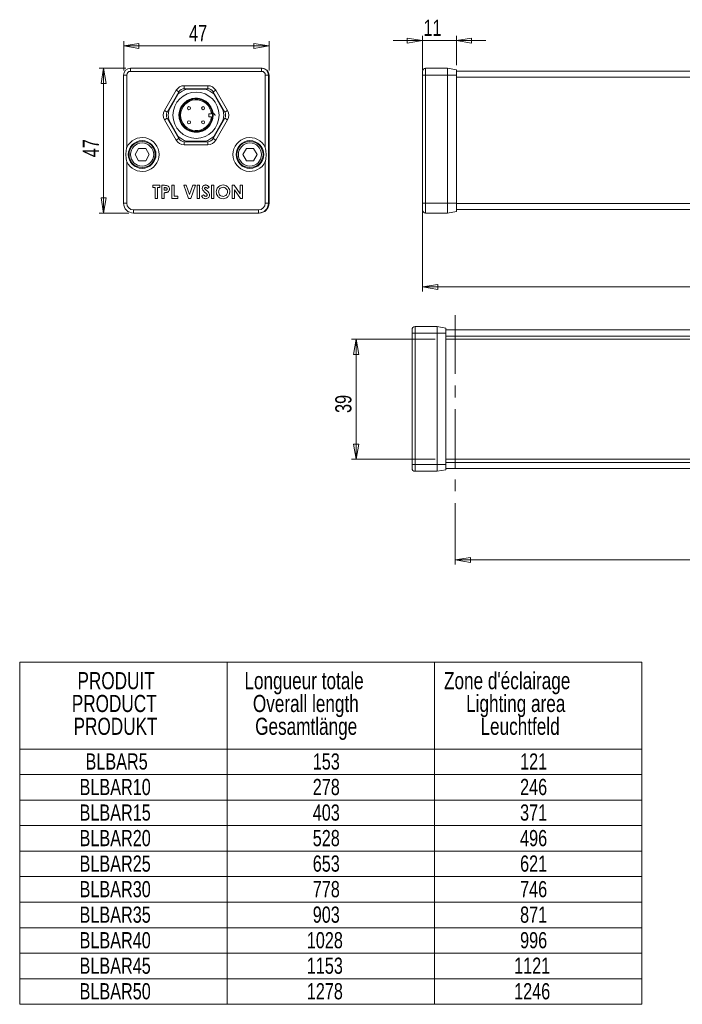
# Model space of a CAD drawing. Header units: millimetres. Extents: x 15 to 405, y 45 to 287.
# Tile 1 of 8: x 15 to 159, y 74 to 287. Entities that reach past the tile are written whole.
import ezdxf

# ---------------------------------------------------------------- set-up
doc = ezdxf.new("R2010")
doc.units = ezdxf.units.MM
doc.linetypes.add('CENTERX2', pattern=[20.32, 12.7, -2.54, 2.54, -2.54])
doc.styles.add('SLDTEXTSTYLE0', font='TXT', dxfattribs={"width": 0.75})
doc.dimstyles.new('SLDDIMSTYLE0', dxfattribs={"dimtxt": 3.5, "dimasz": 3.302, "dimexe": 0, "dimexo": 0.0625, "dimgap": 0.875, "dimtad": 1, "dimtoh": 1, "dimlfac": 1.5, "dimrnd": 1e-09, "dimzin": 12, "dimdsep": 46, "dimtxsty": 'SLDTEXTSTYLE0', "dimblk1": 'CLOSED', "dimblk2": 'CLOSED', "dimsah": 1, "dimcen": 0.09, "dimadec": 0, "dimazin": 0, "dimtfac": 1, "dimtofl": 0, "dimtmove": 0, "dimatfit": 3, "dimldrblk": 'CLOSED', "dimfxl": 0, "dimtolj": 1, "dimtzin": 12, "dimarcsym": 0})
doc.dimstyles.new('SLDDIMSTYLE1', dxfattribs={"dimtxt": 3.5, "dimasz": 3.302, "dimexe": 0, "dimexo": 0.0625, "dimgap": 0.875, "dimtad": 1, "dimtoh": 1, "dimlfac": 1.5, "dimrnd": 1e-09, "dimzin": 12, "dimdsep": 46, "dimtxsty": 'SLDTEXTSTYLE0', "dimblk1": 'CLOSED', "dimblk2": 'CLOSED', "dimsah": 1, "dimcen": 0.09, "dimadec": 0, "dimazin": 0, "dimtfac": 1, "dimtofl": 0, "dimtmove": 0, "dimatfit": 3, "dimldrblk": 'CLOSED', "dimfxl": 0, "dimtolj": 1, "dimtzin": 12, "dimarcsym": 0})
doc.dimstyles.new('SLDDIMSTYLE3', dxfattribs={"dimtxt": 3.175, "dimasz": 3.302, "dimexe": 0, "dimexo": 0.0625, "dimgap": 0.79375, "dimtad": 1, "dimtoh": 1, "dimlfac": 1.5, "dimrnd": 1e-09, "dimzin": 12, "dimdsep": 46, "dimtxsty": 'SLDTEXTSTYLE0', "dimblk1": 'CLOSED', "dimblk2": 'CLOSED', "dimsah": 1, "dimcen": 0.09, "dimadec": 0, "dimazin": 0, "dimtfac": 1, "dimtofl": 0, "dimtmove": 0, "dimatfit": 3, "dimldrblk": 'CLOSED', "dimfxl": 0, "dimtolj": 1, "dimtzin": 12, "dimarcsym": 0})

# ---------------------------------------------------------------- blocks, each defined once
blk = doc.blocks.new('SW_TABLEANNOTATION_0')
at = {"color": 0, "linetype": 'Continuous', "lineweight": 0}
for p, q in [((0, 0), (0, -74.07)), ((134.64, 0), (0, 0)), ((44.88, 0), (44.88, -74.07)), ((89.76, 0), (89.76, -74.07)), ((134.64, -74.07), (134.64, 0)), ((0, -18.81), (134.64, -18.81)), ((0, -24.34), (134.64, -24.34)), ((0, -29.86), (134.64, -29.86)), ((0, -35.39), (134.64, -35.39)), ((0, -40.91), (134.64, -40.91)), ((0, -46.44), (134.64, -46.44)), ((0, -51.97), (134.64, -51.97)), ((0, -57.49), (134.64, -57.49)), ((0, -63.02), (134.64, -63.02)), ((0, -68.54), (134.64, -68.54)), ((0, -74.07), (134.64, -74.07))]:
    blk.add_line(p, q, dxfattribs=at)
at = {"color": 0, "linetype": 'Continuous', "lineweight": 0, "attachment_point": 1, "style": 'SLDTEXTSTYLE0'}
for s, insert, char_height in [('PRODUIT', (12.51, -2.16), 3.704), ('Longueur totale', (48.65, -2.16), 3.7042), ("Zone d'éclairage", (91.85, -2.16), 3.7042), ('PRODUCT', (11.28, -7.1), 3.704), ('Overall length', (50.48, -7.1), 3.7042), ('Lighting area', (96.64, -7.1), 3.7042), ('PRODUKT', (11.67, -12.04), 3.704), ('Gesamtlänge', (50.97, -12.04), 3.7042), ('Leuchtfeld', (99.75, -12.04), 3.704), ('BLBAR5', (14.25, -19.76), 3.5), ('153', (63.44, -19.76), 3.5), ('121', (108.32, -19.76), 3.5), ('BLBAR10', (12.96, -25.28), 3.5), ('278', (63.44, -25.28), 3.5), ('246', (108.32, -25.28), 3.5), ('BLBAR15', (12.96, -30.81), 3.5), ('403', (63.44, -30.81), 3.5), ('371', (108.32, -30.81), 3.5), ('BLBAR20', (12.96, -36.34), 3.5), ('528', (63.44, -36.34), 3.5), ('496', (108.32, -36.34), 3.5), ('BLBAR25', (12.96, -41.86), 3.5), ('653', (63.44, -41.86), 3.5), ('621', (108.32, -41.86), 3.5), ('BLBAR30', (12.96, -47.39), 3.5), ('778', (63.44, -47.39), 3.5), ('746', (108.32, -47.39), 3.5), ('BLBAR35', (12.96, -52.91), 3.5), ('903', (63.44, -52.91), 3.5), ('871', (108.32, -52.91), 3.5), ('BLBAR40', (12.96, -58.44), 3.5), ('1028', (62.15, -58.44), 3.5), ('996', (108.32, -58.44), 3.5), ('1153', (62.15, -63.96), 3.5), ('1121', (107.03, -63.96), 3.5), ('BLBAR45', (12.96, -63.96), 3.5), ('BLBAR50', (12.96, -69.49), 3.5), ('1278', (62.15, -69.49), 3.5), ('1246', (107.03, -69.49), 3.5)]:
    blk.add_mtext(s, dxfattribs=dict(at, insert=insert, char_height=char_height))
blk = doc.blocks.new('_CLOSED')
at = {"color": 0, "linetype": 'ByBlock', "lineweight": -2}
for p, q in [((-1, 0.166667), (0, 0)), ((-1, 0.166667), (-1, -0.166667)), ((0, 0), (-1, -0.166667)), ((0, 0), (-1, 0))]:
    blk.add_line(p, q, dxfattribs=at)
blk = doc.blocks.new('*D3')
at = {"color": 7, "linetype": 'Continuous', "lineweight": 0}
for p, q in [((37.88, 276.38), (37.88, 282.69)), ((37.88, 281.69), (69.34, 281.69)), ((69.34, 276.38), (69.34, 282.69))]:
    blk.add_line(p, q, dxfattribs=at)
at = {"color": 7, "linetype": 'Continuous', "lineweight": 0, "xscale": 3.302, "yscale": 3.302}
for p, rotation in [((37.88, 281.69, 40.37), 180.0000000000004), ((69.34, 281.69, 40.37), 360.0000000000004)]:
    blk.add_blockref('_CLOSED', p, dxfattribs=dict(at, rotation=rotation))
at = {"color": 7, "linetype": 'Continuous', "lineweight": 0, "insert": (52.04, 286.2), "char_height": 3.5, "attachment_point": 1, "style": 'SLDTEXTSTYLE0'}
blk.add_mtext('47', dxfattribs=at)
blk = doc.blocks.new('*D4')
at = {"color": 7, "linetype": 'Continuous', "lineweight": 0}
for p, q in [((38.34, 276.85), (32.55, 276.85)), ((33.55, 276.85), (33.55, 245.52)), ((39.01, 245.52), (32.55, 245.52))]:
    blk.add_line(p, q, dxfattribs=at)
at = {"color": 7, "linetype": 'Continuous', "lineweight": 0, "xscale": 3.302, "yscale": 3.302}
for p, rotation in [((33.55, 276.85, 40.37), 90.0000000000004), ((33.55, 245.52, 40.37), 270.0000000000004)]:
    blk.add_blockref('_CLOSED', p, dxfattribs=dict(at, rotation=rotation))
at = {"color": 7, "linetype": 'Continuous', "lineweight": 0, "insert": (29.04, 257.59), "char_height": 3.5, "attachment_point": 1, "rotation": 90, "style": 'SLDTEXTSTYLE0'}
blk.add_mtext('47', dxfattribs=at)
blk = doc.blocks.new('*D11')
at = {"color": 7, "linetype": 'Continuous', "lineweight": 0}
for p, q in [((102.56, 258.71), (102.56, 228.52)), ((287.9, 258.71), (287.9, 228.52)), ((102.56, 229.52), (287.9, 229.52))]:
    blk.add_line(p, q, dxfattribs=at)
at = {"color": 7, "linetype": 'Continuous', "lineweight": 0, "xscale": 3.302, "yscale": 3.302, "rotation": 180.0000000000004}
blk.add_blockref('_CLOSED', (102.56, 229.52, 6.38), dxfattribs=at)
at = {"color": 7, "linetype": 'Continuous', "lineweight": 0, "xscale": 3.302, "yscale": 3.302}
blk.add_blockref('_CLOSED', (287.9, 229.52, 6.38), dxfattribs=at)
at = {"color": 7, "linetype": 'Continuous', "lineweight": 0, "char_height": 3.175, "attachment_point": 1, "style": 'SLDTEXTSTYLE0'}
for s, insert in [('Longueur totale', (176.04, 243.69)), ('Overall length', (177.93, 238.65)), ('Gesamtlänge', (177.81, 233.61))]:
    blk.add_mtext(s, dxfattribs=dict(at, insert=insert))
blk = doc.blocks.new('*D13')
at = {"color": 7, "linetype": 'Continuous', "lineweight": 0}
for p, q in [((102.56, 276.38), (102.56, 283.85)), ((109.9, 277.52), (109.9, 283.85)), ((102.56, 282.85), (96.21, 282.85)), ((109.9, 282.85), (102.56, 282.85)), ((109.9, 282.85), (116.25, 282.85))]:
    blk.add_line(p, q, dxfattribs=at)
at = {"color": 7, "linetype": 'Continuous', "lineweight": 0, "xscale": 3.302, "yscale": 3.302}
for p, rotation in [((102.56, 282.85, 6.38), 360.0000000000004), ((109.9, 282.85, 6.38), 180.0000000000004)]:
    blk.add_blockref('_CLOSED', p, dxfattribs=dict(at, rotation=rotation))
at = {"color": 7, "linetype": 'Continuous', "lineweight": 0, "insert": (102.78, 287.36), "char_height": 3.5, "attachment_point": 1, "style": 'SLDTEXTSTYLE0'}
blk.add_mtext('11', dxfattribs=at)
blk = doc.blocks.new('*D16')
at = {"color": 7, "linetype": 'Continuous', "lineweight": 0}
for p, q in [((109.63, 182.73), (109.63, 169.44)), ((276.3, 180.96), (276.3, 169.44)), ((109.63, 170.44), (276.3, 170.44))]:
    blk.add_line(p, q, dxfattribs=at)
at = {"color": 7, "linetype": 'Continuous', "lineweight": 0, "xscale": 3.302, "yscale": 3.302}
for p, rotation in [((109.63, 170.44, 0.07), 180.000000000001), ((276.3, 170.44, 0.07), 1.001402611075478e-12)]:
    blk.add_blockref('_CLOSED', p, dxfattribs=dict(at, rotation=rotation))
at = {"color": 7, "linetype": 'Continuous', "lineweight": 0, "char_height": 3.175, "attachment_point": 1, "style": 'SLDTEXTSTYLE0'}
for s, insert in [("Zone d'éclairage", (170.28, 184.61)), ('Lighting area', (174.26, 179.57)), ('Leuchtfeld', (176.39, 174.53))]:
    blk.add_mtext(s, dxfattribs=dict(at, insert=insert))
blk = doc.blocks.new('*D17')
at = {"color": 7, "linetype": 'Continuous', "lineweight": 0}
for p, q in [((105.3, 218.21), (87.2, 218.21)), ((88.2, 218.21), (88.2, 192.21)), ((105.3, 192.21), (87.2, 192.21))]:
    blk.add_line(p, q, dxfattribs=at)
at = {"color": 7, "linetype": 'Continuous', "lineweight": 0, "xscale": 3.302, "yscale": 3.302}
for p, rotation in [((88.2, 218.21, -4.1), 90.000000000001), ((88.2, 192.21, -4.1), 270.000000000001)]:
    blk.add_blockref('_CLOSED', p, dxfattribs=dict(at, rotation=rotation))
at = {"color": 7, "linetype": 'Continuous', "lineweight": 0, "insert": (83.68, 202.24), "char_height": 3.5, "attachment_point": 1, "rotation": 90, "style": 'SLDTEXTSTYLE0'}
blk.add_mtext('39', dxfattribs=at)

msp = doc.modelspace()

# ---------------------------------------------------------------- linework, layer by layer
at = {"color": 7, "linetype": 'Continuous', "lineweight": 15}
for p, q in [((37.8757, 247.6501), (37.8757, 275.3834)), ((37.8757, 275.3834), (38.5424, 275.3834)), ((38.5424, 275.3834), (38.5424, 259.7109)), ((39.3424, 276.8501), (39.3424, 276.1834)), ((39.3424, 276.8501), (67.7424, 276.8501)), ((67.7424, 276.1834), (39.3424, 276.1834)), ((67.7424, 276.1834), (67.7424, 276.8501)), ((67.7424, 276.8501), (67.8757, 276.8501)), ((67.8757, 276.8501), (67.8757, 276.844)), ((68.5424, 259.7109), (68.5424, 275.3834)), ((68.5424, 275.3834), (69.2091, 275.3834)), ((69.2091, 275.3834), (69.2091, 247.6501)), ((69.3424, 275.3834), (69.2091, 275.3834)), ((69.3424, 275.3834), (69.3424, 247.6501)), ((102.5633, 275.3834), (102.5633, 276.1834)), ((102.5633, 259.7109), (102.5633, 275.3834)), ((102.5633, 275.3834), (103.2299, 275.3834)), ((103.2299, 276.8501), (103.2299, 275.3834)), ((103.2299, 276.8501), (108.0062, 276.8501)), ((103.2299, 275.3834), (103.2299, 247.6501)), ((103.2299, 275.3834), (108.0062, 275.3834)), ((108.0062, 275.3834), (108.0062, 276.8501)), ((109.8966, 276.5167), (108.0062, 276.8501)), ((108.0062, 247.6501), (108.0062, 275.3834)), ((109.8966, 275.3834), (108.0062, 275.3834)), ((109.8966, 276.5167), (109.8966, 275.3834)), ((109.8966, 276.2501), (280.5633, 276.2501)), ((109.8966, 275.3834), (109.8966, 247.6501)), ((51.002, 272.4167), (51.002, 273.0834)), ((51.002, 273.0834), (56.0827, 273.0834)), ((56.0827, 272.4167), (56.0827, 273.0834)), ((280.5633, 274.9167), (109.8966, 274.9167)), ((46.7297, 267.6834), (49.27, 272.0834)), ((49.8473, 271.7501), (47.307, 267.3501)), ((49.6964, 271.2887), (47.6311, 267.7115)), ((49.8473, 271.7501), (49.27, 272.0834)), ((56.0827, 272.4167), (51.002, 272.4167)), ((55.6077, 272.3167), (51.4771, 272.3167)), ((57.2374, 271.7501), (57.8148, 272.0834)), ((59.7778, 267.3501), (57.2374, 271.7501)), ((59.4537, 267.7115), (57.3883, 271.2887)), ((57.8148, 272.0834), (60.3551, 267.6834)), ((46.7297, 267.6834), (47.307, 267.3501)), ((56.859, 267.0167), (56.3257, 267.0167)), ((56.3257, 267.0167), (56.3257, 266.3501)), ((59.7778, 267.3501), (60.3551, 267.6834)), ((46.7297, 265.6834), (47.307, 266.0167)), ((49.27, 261.2834), (46.7297, 265.6834)), ((47.307, 266.0167), (49.8473, 261.6167)), ((47.6311, 265.6554), (49.6964, 262.0781)), ((56.3257, 266.3501), (56.859, 266.3501)), ((57.2374, 261.6167), (59.7778, 266.0167)), ((57.3883, 262.0781), (59.4537, 265.6554)), ((60.3551, 265.6834), (57.8148, 261.2834)), ((59.7778, 266.0167), (60.3551, 265.6834)), ((49.27, 261.2834), (49.8473, 261.6167)), ((51.002, 260.2834), (51.002, 260.9501)), ((51.002, 260.9501), (56.0827, 260.9501)), ((56.0827, 260.2834), (51.002, 260.2834)), ((51.4771, 261.0501), (55.6077, 261.0501)), ((56.0827, 260.2834), (56.0827, 260.9501)), ((57.8148, 261.2834), (57.2374, 261.6167)), ((41.1059, 259.5167), (40.3361, 258.1834)), ((40.3361, 258.1834), (41.1059, 256.8501)), ((42.6455, 259.5167), (41.1059, 259.5167)), ((43.4153, 258.1834), (42.6455, 259.5167)), ((42.6455, 256.8501), (43.4153, 258.1834)), ((64.4392, 259.5167), (63.6694, 258.1834)), ((63.6694, 258.1834), (64.4392, 256.8501)), ((65.9789, 259.5167), (64.4392, 259.5167)), ((66.7487, 258.1834), (65.9789, 259.5167)), ((65.9789, 256.8501), (66.7487, 258.1834)), ((102.5633, 259.141), (102.5633, 259.7357)), ((102.5633, 256.6559), (102.5633, 259.141)), ((38.5424, 256.6559), (38.5424, 247.6501)), ((41.1059, 256.8501), (42.6455, 256.8501)), ((64.4392, 256.8501), (65.9789, 256.8501)), ((68.5424, 247.6501), (68.5424, 256.6559)), ((102.5633, 247.6501), (102.5633, 256.6559)), ((44.2135, 251.0085), (44.2135, 251.5151)), ((44.2135, 251.5151), (45.7332, 251.5151)), ((45.7332, 251.5151), (45.7332, 251.0085)), ((46.1312, 251.5151), (46.6966, 251.5151)), ((46.1312, 248.6928), (46.1312, 251.5151)), ((48.3022, 248.6928), (48.3022, 251.5151)), ((48.3022, 251.5151), (48.8087, 251.5151)), ((48.8087, 251.5151), (48.8087, 249.1994)), ((50.8892, 251.5151), (51.4302, 251.5151)), ((51.9108, 248.6928), (50.8892, 251.5151)), ((51.4302, 251.5151), (52.1556, 249.5103)), ((52.1556, 249.5103), (52.8826, 251.5151)), ((53.422, 251.5151), (52.3987, 248.6928)), ((52.8826, 251.5151), (53.422, 251.5151)), ((53.8019, 248.6928), (53.8019, 251.5151)), ((53.8019, 251.5151), (54.3084, 251.5151)), ((54.3084, 251.5151), (54.3084, 248.6928)), ((56.9135, 248.6928), (56.9135, 251.5151)), ((56.9135, 251.5151), (57.4201, 251.5151)), ((57.4201, 251.5151), (57.4201, 248.6928)), ((61.364, 248.6928), (61.364, 251.5151)), ((61.364, 251.5151), (61.8202, 251.5151)), ((61.8202, 251.5151), (63.1007, 249.6579)), ((63.1007, 251.5151), (63.6073, 251.5151)), ((63.1007, 249.6579), (63.1007, 251.5151)), ((63.6073, 251.5151), (63.6073, 248.6928)), ((44.7201, 251.0085), (44.2135, 251.0085)), ((44.7201, 248.6928), (44.7201, 251.0085)), ((45.2267, 251.0085), (45.2267, 248.6928)), ((45.7332, 251.0085), (45.2267, 251.0085)), ((46.7972, 251.0085), (46.6378, 251.0085)), ((46.6378, 251.0085), (46.6378, 250.4296)), ((46.6378, 250.4296), (46.817, 250.4296)), ((46.6378, 249.923), (46.6378, 248.6928)), ((54.7426, 249.2214), (55.1881, 249.4888)), ((56.407, 251.138), (56.0282, 250.7914)), ((61.8705, 250.5444), (61.8705, 248.6928)), ((63.1477, 248.6928), (61.8705, 250.5444)), ((37.8757, 247.6501), (38.5424, 247.6501)), ((45.2267, 248.6928), (44.7201, 248.6928)), ((46.6378, 248.6928), (46.1312, 248.6928)), ((49.6047, 248.6928), (48.3022, 248.6928)), ((48.8087, 249.1994), (49.6047, 249.1994)), ((49.6047, 249.1994), (49.6047, 248.6928)), ((52.3987, 248.6928), (51.9108, 248.6928)), ((54.3084, 248.6928), (53.8019, 248.6928)), ((57.4201, 248.6928), (56.9135, 248.6928)), ((61.8705, 248.6928), (61.364, 248.6928)), ((63.6073, 248.6928), (63.1477, 248.6928)), ((68.5424, 247.6501), (69.2091, 247.6501)), ((69.3424, 247.6501), (69.2091, 247.6501)), ((102.5633, 247.6501), (103.2299, 247.6501)), ((102.5633, 246.1834), (102.5633, 247.6501)), ((103.2299, 247.6501), (108.0062, 247.6501)), ((103.2299, 247.6501), (103.2299, 245.5167)), ((108.0062, 245.5167), (108.0062, 247.6501)), ((109.8966, 247.6501), (108.0062, 247.6501)), ((109.8966, 247.6501), (109.8966, 245.8501)), ((109.8966, 247.5834), (280.5633, 247.5834)), ((40.0091, 246.1834), (67.0757, 246.1834)), ((40.0091, 245.5167), (40.0091, 246.1834)), ((67.0757, 245.5167), (40.0091, 245.5167)), ((67.0757, 246.1834), (67.0757, 245.5167)), ((67.2091, 245.5167), (67.0757, 245.5167)), ((67.2091, 245.5167), (67.2091, 245.5209)), ((103.2299, 245.5167), (108.0062, 245.5167)), ((109.8966, 245.8501), (108.0062, 245.5167)), ((280.5633, 246.2501), (109.8966, 246.2501)), ((100.298, 219.4788), (100.298, 220.2788)), ((100.9647, 220.9454), (100.9647, 219.4788)), ((100.9647, 220.9454), (105.7409, 220.9454)), ((105.7409, 219.4788), (105.7409, 220.9454)), ((105.7409, 220.9454), (107.6313, 220.6121)), ((107.6313, 220.6121), (107.6313, 219.4788)), ((107.6313, 220.2121), (278.298, 220.2121)), ((100.298, 191.0788), (100.298, 219.4788)), ((100.9647, 219.4788), (100.298, 219.4788)), ((100.9647, 219.4788), (100.9647, 191.0788)), ((100.9647, 219.4788), (105.7409, 219.4788)), ((105.7409, 191.0788), (105.7409, 219.4788)), ((105.7409, 219.4788), (107.6313, 219.4788)), ((107.6313, 219.4788), (107.6313, 191.0788)), ((278.298, 218.8788), (107.6313, 218.8788)), ((107.6313, 218.2121), (278.298, 218.2121)), ((107.6313, 192.2121), (278.298, 192.2121)), ((100.298, 191.0788), (100.9647, 191.0788)), ((100.298, 190.2788), (100.298, 191.0788)), ((100.9647, 191.0788), (105.7409, 191.0788)), ((100.9647, 191.0788), (100.9647, 189.6121)), ((105.7409, 189.6121), (105.7409, 191.0788)), ((107.6313, 191.0788), (105.7409, 191.0788)), ((107.6313, 189.9454), (105.7409, 189.6121)), ((107.6313, 191.5454), (278.298, 191.5454)), ((107.6313, 191.0788), (107.6313, 189.9454)), ((278.298, 190.2121), (107.6313, 190.2121)), ((100.9647, 189.6121), (105.7409, 189.6121))]:
    msp.add_line(p, q, dxfattribs=at)
at = {"color": 7, "linetype": 'CENTERX2', "lineweight": 0}
msp.add_line((109.6313, 223.3973), (109.6313, 183.7272), dxfattribs=at)
at = {"color": 7, "linetype": 'Continuous', "lineweight": 15}
for centre, radius in [((53.5424, 266.6834), 5), ((53.5424, 266.6834), 3.6667), ((53.5424, 266.6834), 3.5333), ((52.0103, 268.2155), 0.3333), ((55.0744, 268.2155), 0.3333), ((52.0103, 265.1513), 0.3333), ((55.0744, 265.1513), 0.3333), ((41.8757, 258.1834), 3), ((41.8757, 258.1834), 2.8333), ((41.8757, 258.1834), 2.5), ((65.2091, 258.1834), 3), ((65.2091, 258.1834), 2.8333), ((65.2091, 258.1834), 2.5)]:
    msp.add_circle(centre, radius, dxfattribs=at)
for centre, radius, start, end in [((39.3424, 275.3834), 1.4667, 90, 180), ((39.3424, 275.3834), 0.8, 90, 180), ((67.7424, 275.3834), 1.4667, 0, 90), ((67.7424, 275.3834), 0.8, 0, 90), ((67.8757, 275.3834), 1.4667, 0, 90), ((103.2299, 276.1834), 0.6667, 90, 180), ((51.002, 271.0834), 2, 90, 150), ((56.0827, 271.0834), 2, 30, 90), ((53.5424, 266.6834), 6, 110.134211, 129.865789), ((51.002, 271.0834), 1.3333, 90, 150), ((53.5424, 266.6834), 6, 50.134211, 69.865789), ((56.0827, 271.0834), 1.3333, 30, 90), ((53.5424, 266.6834), 3.3333, 5.73917, 354.26083), ((48.4617, 266.6834), 2, 150, 210), ((48.4617, 266.6834), 1.3333, 150, 210), ((53.5424, 266.6834), 6, 170.134211, 189.865789), ((57.2336, 266.5532), 0.1313, 87.898604, 100.786584), ((53.5424, 266.6834), 6, 350.134211, 9.865789), ((58.6231, 266.6834), 1.3333, 330, 30), ((58.6231, 266.6834), 2, 330, 30), ((41.8757, 258.1834), 3.6667, 0, 155.380023), ((51.002, 262.2834), 2, 210, 270), ((53.5424, 266.6834), 6, 230.134211, 249.865789), ((51.002, 262.2834), 1.3333, 210, 270), ((53.5424, 266.6834), 6, 290.134211, 309.865789), ((56.0827, 262.2834), 1.3333, 270, 330), ((56.0827, 262.2834), 2, 270, 330), ((65.2091, 258.1834), 3.6667, 24.619977, 335.380023), ((41.8757, 258.1834), 3.6667, 204.619977, 0), ((40.0091, 247.6501), 2.1333, 180, 270), ((40.0091, 247.6501), 1.4667, 180, 270), ((67.0757, 247.6501), 1.4667, 270, 0), ((67.0757, 247.6501), 2.1333, 270, 0), ((67.2091, 247.6501), 2.1333, 270, 0), ((103.2299, 246.1834), 0.6667, 180, 270), ((100.9647, 220.2788), 0.6667, 90, 180), ((100.9647, 190.2788), 0.6667, 180, 270)]:
    msp.add_arc(centre, radius, start, end, dxfattribs=at)
for points, knots in [([(57.2384, 266.6844), (57.2328, 266.5293), (57.2215, 266.2167), (57.1204, 265.7084), (56.9324, 265.1668), (56.6317, 264.6227), (56.2403, 264.1314), (55.7753, 263.716), (55.2424, 263.3817), (54.6663, 263.1439), (54.0526, 263.005), (53.4301, 262.9714), (52.8051, 263.0437), (52.2068, 263.2182), (51.641, 263.4934), (51.1342, 263.8564), (50.6915, 264.3035), (50.3336, 264.8139), (50.0641, 265.3823), (49.8955, 265.9824), (49.8295, 266.6081), (49.8692, 267.2303), (50.0142, 267.8424), (50.2578, 268.4162), (50.5974, 268.9458), (51.0174, 269.4066), (51.5133, 269.7937), (52.0621, 270.0893), (52.6582, 270.2903), (53.274, 270.3874), (53.9031, 270.3795), (54.5162, 270.2671), (55.1071, 270.0513), (55.6484, 269.7421), (56.1346, 269.3427), (56.5429, 268.8716), (56.8694, 268.3338), (57.0577, 267.8552), (57.16, 267.4639), (57.1902, 267.273), (57.2053, 267.1772)], [0, 0, 0, 0, 0.02047285, 0.04127769, 0.06822031, 0.09593688, 0.12300138, 0.15085095, 0.1779098, 0.20575307, 0.23281952, 0.26067125, 0.28772844, 0.31557008, 0.34263364, 0.37048206, 0.39754241, 0.42538744, 0.45244842, 0.48029397, 0.50735827, 0.53520761, 0.56226657, 0.59010996, 0.61717634, 0.64502799, 0.67208532, 0.6999271, 0.72699099, 0.75483979, 0.78189981, 0.80974448, 0.8368056, 0.86465131, 0.8917154, 0.9195645, 0.94662358, 0.97446709, 0.98719431, 1, 1, 1, 1]), ([(57.163, 267.2628), (57.1635, 267.2623), (57.1648, 267.261), (57.175, 267.2508), (57.1873, 267.2385), (57.1966, 267.2292), (57.1987, 267.227)], [0, 0, 0, 0, 0.21036457, 0.46828577, 0.87427404, 1, 1, 1, 1]), ([(57.1987, 267.227), (57.2095, 267.1447), (57.2328, 266.9652), (57.2365, 266.783), (57.2384, 266.6844)], [0, 0, 0, 0, 0.45880317, 1, 1, 1, 1]), ([(57.7119, 266.7139), (57.6203, 266.8055), (57.449, 266.9768), (57.2782, 267.1476), (57.1987, 267.227)], [0, 0, 0, 0, 0.5349116, 1, 1, 1, 1]), ([(57.2053, 267.1772), (57.2182, 267.0668), (57.2396, 266.8824), (57.236, 266.6969), (57.2345, 266.6223)], [0, 0, 0, 0, 0.59829725, 1, 1, 1, 1]), ([(57.7424, 266.6834), (57.743, 266.6834), (57.7527, 266.6834), (57.767, 266.6834), (57.773, 266.6834), (57.7648, 266.6834), (57.7495, 266.6834), (57.7424, 266.6834)], [0, 0, 0, 0, 0.01740411, 0.27173843, 0.52618475, 0.78072952, 1, 1, 1, 1]), ([(38.5424, 256.6559), (38.5419, 256.658), (38.5178, 256.7687), (38.475, 256.9894), (38.4263, 257.3205), (38.393, 257.6548), (38.3781, 257.943), (38.3742, 258.2305), (38.381, 258.5171), (38.4049, 258.8511), (38.4447, 259.1848), (38.4922, 259.4693), (38.5279, 259.6443), (38.5419, 259.7088), (38.5424, 259.7109)], [0, 0, 0, 0, 0.00212149, 0.1104059, 0.21893004, 0.32815235, 0.43762622, 0.50000007, 0.60828544, 0.71682805, 0.82610899, 0.93562995, 0.99787851, 1, 1, 1, 1]), ([(68.5424, 259.7109), (68.5428, 259.7088), (68.5907, 259.4893), (68.6665, 259.046), (68.7051, 258.5359), (68.7121, 258.025), (68.6877, 257.5137), (68.615, 257.0073), (68.5569, 256.7226), (68.5428, 256.658), (68.5424, 256.6559)], [0, 0, 0, 0, 0.00212201, 0.21892478, 0.43761134, 0.50000058, 0.71681814, 0.93561406, 0.99787799, 1, 1, 1, 1]), ([(102.5633, 259.7109), (102.5633, 259.7088), (102.5633, 259.4893), (102.5733, 259.046), (102.5834, 258.5359), (102.5853, 258.025), (102.5784, 257.5137), (102.5653, 257.0073), (102.5633, 256.7226), (102.5633, 256.658), (102.5633, 256.6559)], [0, 0, 0, 0, 0.00212201, 0.21892478, 0.43761134, 0.50000058, 0.71681814, 0.93561406, 0.99787799, 1, 1, 1, 1]), ([(46.6966, 251.5151), (46.8423, 251.5139), (47.132, 251.5117), (47.5349, 251.3798), (47.7659, 251.0582), (47.7857, 250.8285), (47.7956, 250.7134)], [0, 0, 0, 0, 0.28182192, 0.56019992, 0.77968098, 1, 1, 1, 1]), ([(54.8873, 250.8717), (54.9007, 250.9792), (54.9275, 251.1943), (55.1322, 251.4276), (55.3743, 251.5678), (55.5434, 251.5809), (55.6279, 251.5874)], [0, 0, 0, 0, 0.27938994, 0.55914543, 0.77944984, 1, 1, 1, 1]), ([(55.6279, 251.5874), (55.7151, 251.5794), (55.8893, 251.5632), (56.1678, 251.409), (56.3162, 251.2408), (56.407, 251.138)], [0, 0, 0, 0, 0.27986108, 0.55964478, 1, 1, 1, 1]), ([(57.9267, 250.1051), (57.9529, 250.3223), (58.0055, 250.7566), (58.3998, 251.2441), (58.886, 251.5363), (59.2272, 251.5704), (59.3977, 251.5874)], [0, 0, 0, 0, 0.27963823, 0.55921424, 0.77966746, 1, 1, 1, 1]), ([(59.3977, 251.5874), (59.6152, 251.5602), (60.0504, 251.5058), (60.5246, 251.0953), (60.8153, 250.6088), (60.8434, 250.2666), (60.8574, 250.0955)], [0, 0, 0, 0, 0.27936731, 0.55918868, 0.77951473, 1, 1, 1, 1]), ([(47.2127, 249.966), (47.106, 249.9505), (46.9153, 249.9228), (46.7226, 249.923), (46.6378, 249.923)], [0, 0, 0, 0, 0.55960662, 1, 1, 1, 1]), ([(47.1562, 250.9525), (47.0908, 250.9728), (46.9736, 251.009), (46.8512, 251.0087), (46.7972, 251.0085)], [0, 0, 0, 0, 0.55852552, 1, 1, 1, 1]), ([(46.817, 250.4296), (46.925, 250.4265), (47.0601, 250.4227), (47.1989, 250.5018), (47.2521, 250.5614), (47.2843, 250.635), (47.2875, 250.6876), (47.289, 250.714)], [0, 0, 0, 0, 0.49935633, 0.62454054, 0.74968893, 0.87479294, 1, 1, 1, 1]), ([(47.289, 250.714), (47.2874, 250.7407), (47.284, 250.7943), (47.2474, 250.886), (47.1907, 250.9273), (47.1562, 250.9525)], [0, 0, 0, 0, 0.28113898, 0.56169487, 1, 1, 1, 1]), ([(47.7956, 250.7134), (47.7883, 250.6171), (47.7737, 250.4246), (47.6237, 250.1926), (47.4267, 250.0403), (47.2841, 249.9908), (47.2127, 249.966)], [0, 0, 0, 0, 0.279943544, 0.559250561, 0.779541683, 1, 1, 1, 1]), ([(55.5985, 249.8812), (55.4181, 250.0318), (55.1669, 250.2414), (54.9238, 250.5947), (54.8995, 250.7794), (54.8873, 250.8717)], [0, 0, 0, 0, 0.56085052, 0.78070321, 1, 1, 1, 1]), ([(55.1881, 249.4888), (55.25, 249.3907), (55.3363, 249.2538), (55.5148, 249.1419), (55.6053, 249.132), (55.6506, 249.127)], [0, 0, 0, 0, 0.55940691, 0.77986871, 1, 1, 1, 1]), ([(55.6223, 251.0809), (55.5917, 251.0788), (55.5304, 251.0747), (55.4572, 251.0284), (55.404, 250.968), (55.3972, 250.92), (55.3939, 250.896)], [0, 0, 0, 0, 0.28032042, 0.56011907, 0.78052745, 1, 1, 1, 1]), ([(55.3939, 250.896), (55.3968, 250.8687), (55.4021, 250.8198), (55.429, 250.7789), (55.4408, 250.7609)], [0, 0, 0, 0, 0.5592384, 1, 1, 1, 1]), ([(55.4408, 250.7609), (55.5094, 250.6899), (55.632, 250.563), (55.7654, 250.4476), (55.8241, 250.3968)], [0, 0, 0, 0, 0.5597674, 1, 1, 1, 1]), ([(55.9728, 249.3944), (55.9605, 249.4528), (55.9356, 249.57), (55.7808, 249.7214), (55.6677, 249.8206), (55.5985, 249.8812)], [0, 0, 0, 0, 0.27777553, 0.55833318, 1, 1, 1, 1]), ([(56.0282, 250.7914), (55.9693, 250.8688), (55.8873, 250.9766), (55.7362, 251.0673), (55.6602, 251.0764), (55.6223, 251.0809)], [0, 0, 0, 0, 0.55980027, 0.78011686, 1, 1, 1, 1]), ([(56.4794, 249.4238), (56.466, 249.3008), (56.4392, 249.0549), (56.2058, 248.7846), (55.9211, 248.6398), (55.7284, 248.6269), (55.6319, 248.6205)], [0, 0, 0, 0, 0.279620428, 0.558958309, 0.779223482, 1, 1, 1, 1]), ([(55.6506, 249.127), (55.6941, 249.1306), (55.7812, 249.1378), (55.8847, 249.2049), (55.9591, 249.2919), (55.9683, 249.3603), (55.9728, 249.3944)], [0, 0, 0, 0, 0.280344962, 0.560194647, 0.780434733, 1, 1, 1, 1]), ([(55.8241, 250.3968), (55.8934, 250.3375), (56.017, 250.2318), (56.1355, 250.1202), (56.1876, 250.0712)], [0, 0, 0, 0, 0.56004506, 1, 1, 1, 1]), ([(56.1876, 250.0712), (56.2796, 249.966), (56.4437, 249.7784), (56.4685, 249.5321), (56.4794, 249.4238)], [0, 0, 0, 0, 0.5602086, 1, 1, 1, 1]), ([(59.4016, 248.6205), (59.1825, 248.6445), (58.7443, 248.6925), (58.2648, 249.1024), (57.972, 249.59), (57.9418, 249.9334), (57.9267, 250.1051)], [0, 0, 0, 0, 0.2796236, 0.55917961, 0.77955866, 1, 1, 1, 1]), ([(59.3898, 251.0809), (59.246, 251.0645), (58.9585, 251.0319), (58.6406, 250.764), (58.4581, 250.4371), (58.4415, 250.2113), (58.4332, 250.0983)], [0, 0, 0, 0, 0.27958679, 0.55910594, 0.77935111, 1, 1, 1, 1]), ([(58.4332, 250.0983), (58.4499, 249.9338), (58.4797, 249.6399), (58.6884, 249.4346), (58.7803, 249.3441)], [0, 0, 0, 0, 0.55940753, 1, 1, 1, 1]), ([(60.3509, 250.1022), (60.3351, 250.2456), (60.3036, 250.5323), (60.0444, 250.8528), (59.7273, 251.0507), (59.5023, 251.0708), (59.3898, 251.0809)], [0, 0, 0, 0, 0.2797487, 0.55945804, 0.77966274, 1, 1, 1, 1]), ([(59.4, 249.127), (59.5423, 249.144), (59.8271, 249.1781), (60.1379, 249.4467), (60.3243, 249.7667), (60.342, 249.9904), (60.3509, 250.1022)], [0, 0, 0, 0, 0.27946378, 0.55918196, 0.77946998, 1, 1, 1, 1]), ([(60.8574, 250.0955), (60.8333, 249.8789), (60.7852, 249.4457), (60.3906, 248.964), (59.912, 248.6648), (59.5718, 248.6352), (59.4016, 248.6205)], [0, 0, 0, 0, 0.27966875, 0.55936202, 0.77962177, 1, 1, 1, 1]), ([(55.6319, 248.6205), (55.5255, 248.6287), (55.3129, 248.6453), (54.9703, 248.8387), (54.829, 249.0763), (54.7426, 249.2214)], [0, 0, 0, 0, 0.28046011, 0.56039914, 1, 1, 1, 1]), ([(58.7803, 249.3441), (58.8862, 249.2742), (59.0755, 249.1491), (59.3007, 249.1338), (59.4, 249.127)], [0, 0, 0, 0, 0.55937011, 1, 1, 1, 1]), ([(100.298, 220.2788), (100.298, 220.2792), (100.298, 220.3034), (100.3006, 220.3462), (100.3078, 220.3949), (100.3148, 220.428), (100.3187, 220.4435), (100.319, 220.4449), (100.3192, 220.4454)], [0, 0, 0, 0, 0.00424297, 0.22081178, 0.43786002, 0.65630462, 0.87525232, 1, 1, 1, 1]), ([(100.3192, 190.1121), (100.3172, 190.1173), (100.3132, 190.1274), (100.3044, 190.1981), (100.3001, 190.2324)], [0, 0, 0, 0, 0.515968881, 1, 1, 1, 1])]:
    msp.add_open_spline(points, degree=3, knots=knots, dxfattribs=at)
msp.add_open_spline([(57.7424, 266.6834), (57.7119, 266.7139)], degree=1, dxfattribs=at)

# ---------------------------------------------------------------- block references
at = {"color": 7, "linetype": 'Continuous', "lineweight": 0}
msp.add_blockref('SW_TABLEANNOTATION_0', (15.3725, 148.3161), dxfattribs=at)

# ---------------------------------------------------------------- dimensions: what is measured, and where the dimension line sits
for base, p1, p2, text, dimstyle, picture, middle in [((69.3424, 281.6855), (37.8757, 275.3834), (69.3424, 275.3834), '47', 'SLDDIMSTYLE0', '*D3', (54.6278, 281.6855)), ((287.8966, 229.5167), (102.5633, 259.7109), (287.8966, 259.7109), 'Longueur totale\\POverall length\\PGesamtlänge', 'SLDDIMSTYLE3', '*D11', (191.9582, 229.5167))]:
    dim = msp.add_linear_dim(base=base, p1=p1, p2=p2, text=text, dimstyle=dimstyle, dxfattribs=at)
    dim.commit()
    dim.dimension.update_dxf_attribs({"geometry": picture, "text_midpoint": middle, "dimtype": 160})
dim = msp.add_linear_dim(base=(102.5633, 282.8521), p1=(109.8966, 276.5167), p2=(102.5633, 275.3834), dimstyle='SLDDIMSTYLE1', dxfattribs=at)
dim.commit()
dim.dimension.update_dxf_attribs({"geometry": '*D13', "text_midpoint": (105.3633, 282.8521), "dimtype": 160})
for base, p1, p2, picture, middle in [((33.5519, 245.5167), (39.3424, 276.8501), (40.0091, 245.5167), '*D4', (33.5519, 260.1788)), ((88.1957, 192.2121), (106.298, 218.2121), (106.298, 192.2121), '*D17', (88.1957, 204.8272))]:
    dim = msp.add_linear_dim(base=base, p1=p1, p2=p2, angle=90, dimstyle='SLDDIMSTYLE0', dxfattribs=at)
    dim.commit()
    dim.dimension.update_dxf_attribs({"geometry": picture, "text_midpoint": middle, "dimtype": 160})
dim = msp.add_linear_dim(base=(276.298, 170.4356), p1=(109.6313, 183.7272), p2=(276.298, 181.9599), angle=0, text="Zone d'éclairage\\PLighting area\\PLeuchtfeld", dimstyle='SLDDIMSTYLE3', dxfattribs=at)
dim.commit()
dim.dimension.update_dxf_attribs({"geometry": '*D16', "text_midpoint": (187.3212, 170.4356), "dimtype": 160})

doc.saveas('drawing.dxf')
